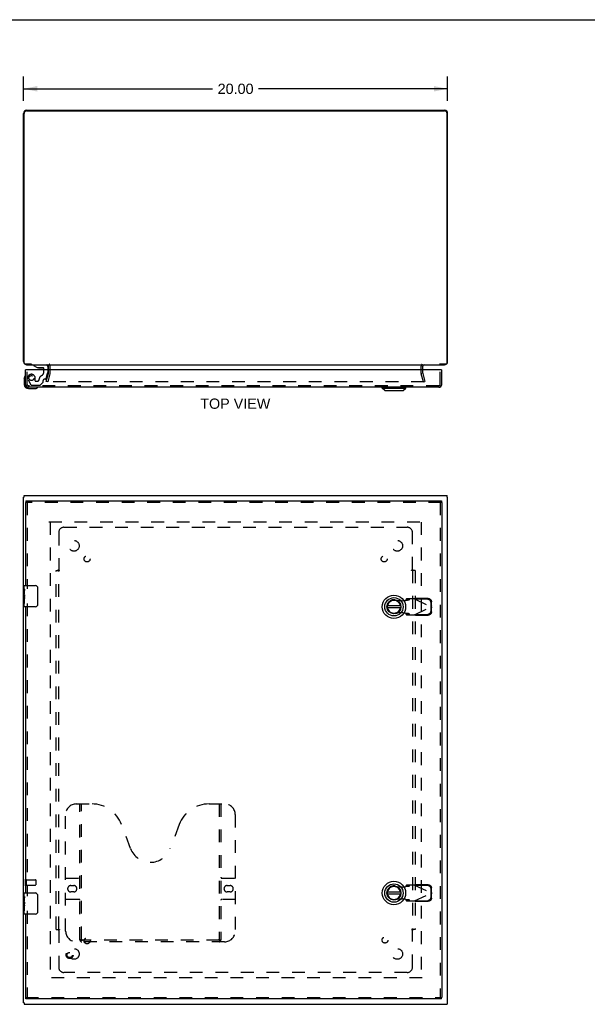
# Model space of a CAD drawing. Header units: inches. Extents: x 0 to 110, y 0 to 71.
# Tile 3 of 4: x 27 to 54, y 25 to 71. Entities that reach past the tile are written whole.
import ezdxf

# ---------------------------------------------------------------- set-up
doc = ezdxf.new("R2010")
doc.units = ezdxf.units.IN
doc.header["$LTSCALE"] = 6.032258
doc.header["$MEASUREMENT"] = 0
doc.linetypes.add('HIDDEN', pattern=[0.2, 0.1, -0.1])
doc.layers.get('0').update_dxf_attribs({"linetype": 'CONTINUOUS'})
for name, color, linetype in [('DEFAULT_2', 8, 'HIDDEN'), ('DIMENSIONS', 7, 'CONTINUOUS'), ('DOOR_ASSEMBLY', 7, 'CONTINUOUS'), ('SUBPANEL', 7, 'CONTINUOUS')]:
    doc.layers.add(name, color=color, linetype=linetype)
doc.styles.get("Standard").update_dxf_attribs({"font": 'arial.ttf'})
doc.dimstyles.new('DIMSTYLE_1', dxfattribs={"dimtxt": 0.483871, "dimasz": 0.645161, "dimexe": 0.09, "dimexo": 0.07, "dimgap": 0.0375, "dimtad": 0, "dimtih": 1, "dimtoh": 1, "dimzin": 4, "dimdsep": 46, "dimtxsty": 'Standard', "dimblk": '_FILLED', "dimblk1": '_FILLED', "dimblk2": '_FILLED', "dimcen": 0.09, "dimadec": 3, "dimazin": 1, "dimtfac": 1, "dimtdec": 3, "dimtofl": 0, "dimtmove": 0, "dimatfit": 3, "dimldrblk": '_FILLED', "dimfxl": 0, "dimtolj": 1, "dimtzin": 4, "dimarcsym": 0})

# ---------------------------------------------------------------- blocks, each defined once
blk = doc.blocks.new('_FILLED')
at = {"color": 0, "linetype": 'ByBlock'}
blk.add_solid([(0, 0), (-1, 0.2), (-1, -0.2)], dxfattribs=at)
blk = doc.blocks.new('*D1')
at = {"layer": 'DIMENSIONS', "color": 2, "linetype": 'Continuous'}
for p, q in [((27.411, 67.147), (27.411, 68.288)), ((47.411, 67.147), (47.411, 68.288)), ((27.411, 67.708), (36.324, 67.708)), ((47.411, 67.708), (38.498, 67.708))]:
    blk.add_line(p, q, dxfattribs=at)
at = {"layer": 'DIMENSIONS', "color": 2, "linetype": 'Continuous', "xscale": 0.6451612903, "yscale": 0.6451612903, "zscale": 0.6451612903, "rotation": 180}
blk.add_blockref('_FILLED', (27.411, 67.708), dxfattribs=at)
at = {"layer": 'DIMENSIONS', "color": 2, "linetype": 'Continuous', "xscale": 0.6451612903, "yscale": 0.6451612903, "zscale": 0.6451612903}
blk.add_blockref('_FILLED', (47.411, 67.708), dxfattribs=at)
at = {"layer": 'DIMENSIONS', "color": 2, "linetype": 'Continuous', "insert": (37.411, 67.95), "char_height": 0.4839, "width": 1.69085, "attachment_point": 2, "line_spacing_factor": 0.9}
blk.add_mtext('20.00', dxfattribs=at)

msp = doc.modelspace()

# ---------------------------------------------------------------- linework, layer by layer
at = {"color": 7, "linetype": 'Continuous'}
for p, q in [((0, 70.968), (109.677, 70.968)), ((27.782, 54.715), (27.782, 54.695)), ((27.436, 48.451), (27.411, 48.451)), ((27.436, 48.451), (27.436, 48.526)), ((47.386, 48.451), (47.386, 48.526)), ((47.386, 48.451), (47.411, 48.451)), ((27.436, 24.601), (27.411, 24.601)), ((27.436, 24.601), (27.436, 24.526)), ((47.386, 24.601), (47.411, 24.601)), ((47.386, 24.601), (47.386, 24.526))]:
    msp.add_line(p, q, dxfattribs=at)
at = {"color": 3, "linetype": 'Continuous'}
for p, q in [((27.411, 54.84), (27.411, 66.55)), ((27.436, 54.775), (27.436, 66.54)), ((27.556, 66.695), (47.266, 66.695)), ((27.561, 66.665), (47.261, 66.665)), ((47.386, 54.775), (47.386, 66.54)), ((47.411, 54.84), (47.411, 66.55)), ((27.79, 54.715), (27.496, 54.715)), ((27.556, 54.695), (47.266, 54.695)), ((28.586, 54.452), (28.586, 54.625)), ((46.236, 54.452), (46.236, 54.625)), ((47.326, 54.715), (47.032, 54.715)), ((27.411, 24.601), (27.411, 48.451)), ((27.436, 48.526), (47.386, 48.526)), ((47.411, 24.601), (47.411, 48.451)), ((27.436, 24.526), (47.386, 24.526))]:
    msp.add_line(p, q, dxfattribs=at)
for centre, radius, start, end in [((27.556, 66.55), 0.145, 90, 180), ((27.561, 66.54), 0.125, 90, 180), ((47.261, 66.54), 0.125, 0, 90), ((47.266, 66.55), 0.145, 0, 90), ((27.556, 54.84), 0.145, 180, 217.1018), ((47.266, 54.84), 0.145, 322.8982, 360), ((27.496, 54.775), 0.06, 180, 270), ((27.556, 54.84), 0.145, 237.5148, 270), ((28.516, 54.625), 0.07, 0, 90), ((46.306, 54.625), 0.07, 90, 180), ((47.266, 54.84), 0.145, 270, 302.4852), ((47.326, 54.775), 0.06, 270, 360)]:
    msp.add_arc(centre, radius, start, end, dxfattribs=at)
at = {"layer": 'DEFAULT_2', "color": 8, "linetype": 'HIDDEN'}
for p, q in [((28.586, 54.297), (28.586, 54.452)), ((28.661, 54.297), (28.661, 54.625)), ((46.161, 54.297), (46.161, 54.625)), ((46.236, 54.297), (46.236, 54.452)), ((28.482, 53.902), (28.585, 54.287)), ((28.554, 53.883), (28.482, 53.902)), ((46.293, 53.883), (28.529, 53.883)), ((28.657, 54.267), (28.554, 53.883)), ((46.268, 53.883), (46.165, 54.267)), ((46.237, 54.287), (46.34, 53.902)), ((46.268, 53.883), (46.34, 53.902)), ((28.606, 47.276), (46.216, 47.276)), ((28.661, 47.273), (28.661, 25.779)), ((46.161, 47.273), (46.161, 25.779)), ((27.486, 30.418), (27.486, 30.134)), ((27.529, 30.418), (27.529, 30.134)), ((27.529, 30.4), (27.976, 30.4)), ((27.986, 30.39), (27.986, 30.162)), ((27.529, 30.152), (27.976, 30.152)), ((46.216, 25.776), (28.606, 25.776))]:
    msp.add_line(p, q, dxfattribs=at)
for centre, radius, start, end in [((28.516, 54.625), 0.145, 0, 43.5261), ((46.306, 54.625), 0.145, 136.4739, 180), ((28.546, 54.297), 0.04, 345, 360), ((28.546, 54.297), 0.115, 345, 360), ((46.276, 54.297), 0.115, 180, 195), ((46.276, 54.297), 0.04, 180, 195), ((27.508, 30.418), 0.0215, 0, 180), ((27.976, 30.39), 0.01, 0, 90), ((27.508, 30.134), 0.0215, 180, 360), ((27.976, 30.162), 0.01, 270, 360)]:
    msp.add_arc(centre, radius, start, end, dxfattribs=at)
at = {"layer": 'DOOR_ASSEMBLY', "color": 3, "linetype": 'Continuous'}
for p, q in [((27.506, 53.762), (27.506, 54.452)), ((47.103, 54.452), (27.534, 54.452)), ((47.131, 53.762), (47.131, 54.452)), ((46.996, 53.627), (27.641, 53.627)), ((27.506, 48.201), (27.506, 44.276)), ((27.519, 48.276), (47.118, 48.276)), ((47.131, 48.201), (47.131, 24.851)), ((27.506, 43.276), (27.506, 29.776)), ((27.506, 28.776), (27.506, 24.851)), ((47.118, 24.776), (27.519, 24.776))]:
    msp.add_line(p, q, dxfattribs=at)
at = {"layer": 'DOOR_ASSEMBLY', "color": 7, "linetype": 'Continuous'}
for p, q in [((27.534, 54.452), (27.506, 54.452)), ((27.879, 54.695), (27.879, 54.656)), ((27.879, 54.656), (28.05, 54.558)), ((28.05, 54.558), (28.332, 54.558)), ((28.144, 54.541), (28.284, 54.541)), ((28.364, 54.452), (28.364, 54.526)), ((28.549, 54.617), (28.549, 54.452)), ((47.103, 54.452), (47.131, 54.452)), ((27.446, 54.057), (27.449, 54.095)), ((27.446, 54.057), (27.446, 53.767)), ((27.646, 53.567), (27.935, 53.567)), ((44.329, 53.588), (44.329, 53.627)), ((44.329, 53.588), (45.432, 53.588)), ((44.447, 53.47), (44.329, 53.588)), ((44.447, 53.47), (45.314, 53.47)), ((45.314, 53.47), (45.432, 53.588)), ((45.432, 53.588), (45.432, 53.627)), ((27.506, 48.201), (27.519, 48.201)), ((27.519, 48.276), (27.519, 48.201)), ((47.118, 48.276), (47.118, 48.201)), ((47.131, 48.201), (47.118, 48.201)), ((27.446, 44.117), (27.446, 44.261)), ((27.461, 44.276), (27.971, 44.276)), ((28.071, 44.176), (28.071, 43.376)), ((27.446, 43.861), (27.446, 44.113)), ((27.455, 44.058), (27.446, 44.058)), ((27.446, 43.891), (27.456, 43.891)), ((27.446, 43.291), (27.446, 43.858)), ((27.449, 43.828), (27.446, 43.828)), ((27.446, 43.696), (27.455, 43.696)), ((27.446, 43.66), (27.456, 43.66)), ((27.456, 43.891), (27.456, 44.048)), ((27.456, 43.707), (27.456, 43.76)), ((27.456, 43.43), (27.456, 43.66)), ((27.446, 43.597), (27.456, 43.597)), ((27.446, 43.43), (27.456, 43.43)), ((27.971, 43.276), (27.461, 43.276)), ((45.193, 43.314), (44.568, 43.314)), ((44.568, 43.236), (45.193, 43.236)), ((27.446, 29.617), (27.446, 29.761)), ((27.461, 29.776), (27.971, 29.776)), ((45.193, 29.814), (44.568, 29.814)), ((44.568, 29.736), (45.193, 29.736)), ((27.446, 29.361), (27.446, 29.613)), ((27.455, 29.558), (27.446, 29.558)), ((27.446, 29.391), (27.456, 29.391)), ((27.446, 28.791), (27.446, 29.358)), ((27.449, 29.328), (27.446, 29.328)), ((27.456, 29.391), (27.456, 29.548)), ((27.456, 29.207), (27.456, 29.26)), ((28.071, 29.676), (28.071, 28.876)), ((27.446, 29.196), (27.455, 29.196)), ((27.446, 29.16), (27.456, 29.16)), ((27.446, 29.097), (27.456, 29.097)), ((27.446, 28.93), (27.456, 28.93)), ((27.456, 28.93), (27.456, 29.16)), ((27.971, 28.776), (27.461, 28.776)), ((27.506, 24.851), (27.519, 24.851)), ((27.519, 24.776), (27.519, 24.851)), ((47.131, 24.851), (47.118, 24.851)), ((47.118, 24.776), (47.118, 24.851))]:
    msp.add_line(p, q, dxfattribs=at)
at = {"layer": 'DOOR_ASSEMBLY', "color": 8, "linetype": 'HIDDEN'}
for p, q in [((27.581, 53.762), (27.581, 54.452)), ((27.879, 54.695), (28.47, 54.695)), ((28.364, 54.345), (28.364, 54.452)), ((28.549, 54.452), (28.549, 54.322)), ((47.056, 53.762), (47.056, 54.452)), ((27.628, 53.977), (27.758, 53.751)), ((27.958, 53.932), (27.958, 54.065)), ((27.974, 53.916), (28.057, 53.916)), ((28.332, 53.875), (28.332, 53.947)), ((28.445, 54.006), (28.391, 54.006)), ((28.475, 54.03), (28.545, 54.289)), ((46.996, 53.702), (27.641, 53.702)), ((27.793, 53.731), (28.178, 53.731)), ((28.328, 53.864), (28.206, 53.743)), ((47.118, 48.201), (27.519, 48.201)), ((27.581, 48.201), (27.581, 44.121)), ((47.056, 48.201), (47.056, 24.851)), ((45.879, 43.636), (45.899, 43.677)), ((46.489, 43.667), (45.899, 43.677)), ((27.581, 43.431), (27.581, 29.621)), ((44.94, 43.604), (45.235, 43.551)), ((45.235, 43.551), (45.432, 43.588)), ((45.432, 43.588), (45.464, 43.591)), ((45.477, 43.649), (45.436, 43.603)), ((45.436, 43.603), (45.591, 43.603)), ((45.851, 43.649), (45.477, 43.649)), ((45.591, 43.603), (45.632, 43.649)), ((45.851, 43.649), (46.638, 43.275)), ((45.851, 42.901), (46.638, 43.275)), ((46.47, 43.626), (45.879, 43.636)), ((46.632, 43.278), (46.629, 43.471)), ((46.629, 43.079), (46.632, 43.272)), ((46.652, 43.32), (46.632, 43.278)), ((46.632, 43.272), (46.652, 43.23)), ((46.638, 43.275), (46.643, 43.26)), ((46.65, 43.312), (46.645, 43.298)), ((46.652, 43.32), (46.648, 43.513)), ((46.648, 43.037), (46.652, 43.23)), ((46.652, 43.32), (46.65, 43.312)), ((45.235, 42.999), (44.94, 42.946)), ((45.432, 42.962), (45.235, 42.999)), ((45.591, 42.947), (45.436, 42.947)), ((45.436, 42.947), (45.477, 42.901)), ((45.477, 42.901), (45.851, 42.901)), ((45.632, 42.901), (45.591, 42.947)), ((45.867, 42.891), (45.851, 42.901)), ((45.879, 42.914), (46.47, 42.925)), ((45.899, 42.873), (45.879, 42.914)), ((45.899, 42.873), (46.489, 42.883)), ((29.894, 33.976), (30.63, 33.976)), ((30.069, 27.566), (30.069, 33.976)), ((30.149, 27.596), (30.149, 33.976)), ((36.157, 33.976), (36.894, 33.976)), ((36.639, 33.976), (36.639, 27.596)), ((36.719, 33.976), (36.719, 27.566)), ((29.394, 27.976), (29.394, 33.476)), ((37.394, 33.476), (37.394, 27.976)), ((32.457, 31.875), (32.034, 33.002)), ((34.753, 33.002), (34.33, 31.875)), ((29.394, 30.476), (30.029, 30.476)), ((36.759, 30.476), (37.394, 30.476)), ((29.638, 30.126), (29.775, 30.126)), ((29.775, 29.826), (29.638, 29.826)), ((37.013, 30.126), (37.15, 30.126)), ((37.15, 29.826), (37.013, 29.826)), ((44.94, 30.104), (45.235, 30.051)), ((45.235, 30.051), (45.432, 30.088)), ((45.432, 30.088), (45.464, 30.091)), ((45.477, 30.149), (45.436, 30.103)), ((45.436, 30.103), (45.591, 30.103)), ((45.851, 30.149), (45.477, 30.149)), ((45.591, 30.103), (45.632, 30.149)), ((45.851, 30.149), (46.638, 29.775)), ((45.851, 29.401), (46.638, 29.775)), ((45.879, 30.136), (45.899, 30.177)), ((46.47, 30.126), (45.879, 30.136)), ((46.489, 30.167), (45.899, 30.177)), ((46.632, 29.778), (46.629, 29.971)), ((46.629, 29.579), (46.632, 29.772)), ((46.652, 29.82), (46.632, 29.778)), ((46.632, 29.772), (46.652, 29.73)), ((46.638, 29.775), (46.643, 29.76)), ((46.65, 29.812), (46.645, 29.798)), ((46.652, 29.82), (46.648, 30.013)), ((46.648, 29.537), (46.652, 29.73)), ((46.652, 29.82), (46.65, 29.812)), ((30.029, 29.476), (29.394, 29.476)), ((37.394, 29.476), (36.759, 29.476)), ((45.235, 29.499), (44.94, 29.446)), ((45.432, 29.462), (45.235, 29.499)), ((45.591, 29.447), (45.436, 29.447)), ((45.436, 29.447), (45.477, 29.401)), ((45.477, 29.401), (45.851, 29.401)), ((45.632, 29.401), (45.591, 29.447)), ((45.867, 29.391), (45.851, 29.401)), ((45.879, 29.414), (46.47, 29.425)), ((45.899, 29.373), (45.879, 29.414)), ((45.899, 29.373), (46.489, 29.383)), ((27.581, 28.931), (27.581, 24.851)), ((36.894, 27.476), (29.894, 27.476)), ((36.635, 27.556), (30.152, 27.556)), ((27.519, 24.851), (47.118, 24.851))]:
    msp.add_line(p, q, dxfattribs=at)
at = {"layer": 'DOOR_ASSEMBLY', "color": 7, "linetype": 'Continuous'}
for points in [[(28.064, 44.212), (28.066, 44.206), (28.068, 44.2), (28.069, 44.194), (28.07, 44.188), (28.071, 44.182), (28.071, 44.176)], [(27.446, 44.117), (27.446, 44.113), (27.447, 44.109), (27.448, 44.104), (27.449, 44.098), (27.45, 44.091), (27.451, 44.083), (27.453, 44.075), (27.454, 44.066), (27.455, 44.057), (27.456, 44.048)], [(27.446, 43.861), (27.446, 43.853), (27.447, 43.846), (27.448, 43.837), (27.449, 43.829), (27.45, 43.82), (27.451, 43.811), (27.452, 43.802), (27.453, 43.793), (27.454, 43.784), (27.455, 43.776), (27.456, 43.768), (27.456, 43.76)], [(27.456, 43.707), (27.456, 43.701), (27.455, 43.695), (27.455, 43.689), (27.454, 43.683), (27.454, 43.677), (27.453, 43.671)], [(28.071, 43.376), (28.071, 43.369), (28.07, 43.363), (28.069, 43.357), (28.068, 43.351), (28.066, 43.345), (28.064, 43.339)], [(27.446, 29.617), (27.446, 29.613), (27.447, 29.609), (27.448, 29.604), (27.449, 29.598), (27.45, 29.591), (27.451, 29.583), (27.453, 29.575), (27.454, 29.566), (27.455, 29.557), (27.456, 29.548)], [(27.446, 29.361), (27.446, 29.353), (27.447, 29.346), (27.448, 29.337), (27.449, 29.329), (27.45, 29.32), (27.451, 29.311), (27.452, 29.302), (27.453, 29.293), (27.454, 29.284), (27.455, 29.276), (27.456, 29.268), (27.456, 29.26)], [(28.064, 29.712), (28.066, 29.706), (28.068, 29.7), (28.069, 29.694), (28.07, 29.688), (28.071, 29.682), (28.071, 29.676)], [(27.456, 29.207), (27.456, 29.201), (27.455, 29.195), (27.455, 29.189), (27.454, 29.183), (27.454, 29.177), (27.453, 29.171)], [(28.071, 28.876), (28.071, 28.869), (28.07, 28.863), (28.069, 28.857), (28.068, 28.851), (28.066, 28.845), (28.064, 28.839)]]:
    msp.add_lwpolyline(points, dxfattribs=at)
at = {"layer": 'DOOR_ASSEMBLY', "color": 8, "linetype": 'HIDDEN'}
for points in [[(45.851, 43.649), (45.867, 43.659), (45.875, 43.663), (45.883, 43.668), (45.891, 43.673), (45.899, 43.677)], [(46.489, 43.667), (46.505, 43.666), (46.52, 43.664), (46.535, 43.66), (46.549, 43.654), (46.563, 43.648), (46.577, 43.64), (46.589, 43.631), (46.601, 43.621), (46.611, 43.61), (46.62, 43.597), (46.629, 43.585), (46.635, 43.571), (46.641, 43.557), (46.645, 43.542), (46.647, 43.528), (46.648, 43.513)], [(45.436, 43.603), (45.435, 43.601), (45.435, 43.598), (45.434, 43.596), (45.433, 43.593), (45.433, 43.591), (45.432, 43.588)], [(45.464, 43.591), (45.479, 43.592), (45.494, 43.593), (45.509, 43.594), (45.523, 43.595), (45.535, 43.596), (45.547, 43.597), (45.558, 43.598), (45.567, 43.599), (45.575, 43.6), (45.582, 43.601), (45.587, 43.602), (45.591, 43.603)], [(46.629, 43.471), (46.628, 43.486), (46.625, 43.501), (46.621, 43.515), (46.616, 43.529), (46.609, 43.543), (46.601, 43.556), (46.591, 43.568), (46.581, 43.579), (46.569, 43.589), (46.557, 43.598), (46.544, 43.606), (46.53, 43.613), (46.515, 43.618), (46.5, 43.622), (46.485, 43.624), (46.47, 43.626)], [(46.645, 43.298), (46.641, 43.283), (46.638, 43.275)], [(46.643, 43.26), (46.647, 43.245), (46.65, 43.238), (46.652, 43.23)], [(45.591, 42.947), (45.587, 42.948), (45.582, 42.949), (45.575, 42.95), (45.567, 42.951), (45.558, 42.952), (45.547, 42.953), (45.535, 42.954), (45.523, 42.955), (45.509, 42.956), (45.494, 42.957), (45.479, 42.958), (45.464, 42.959), (45.432, 42.962)], [(45.432, 42.962), (45.433, 42.959), (45.433, 42.957), (45.434, 42.954), (45.435, 42.952), (45.435, 42.949), (45.436, 42.947)], [(45.899, 42.873), (45.891, 42.877), (45.883, 42.882), (45.875, 42.887), (45.867, 42.891)], [(46.47, 42.925), (46.485, 42.926), (46.5, 42.928), (46.515, 42.932), (46.53, 42.937), (46.544, 42.944), (46.557, 42.952), (46.569, 42.961), (46.581, 42.971), (46.591, 42.982), (46.601, 42.994), (46.609, 43.007), (46.616, 43.021), (46.621, 43.035), (46.625, 43.049), (46.628, 43.064), (46.629, 43.079)], [(46.648, 43.037), (46.647, 43.022), (46.645, 43.008), (46.641, 42.993), (46.635, 42.979), (46.629, 42.966), (46.62, 42.953), (46.611, 42.94), (46.601, 42.929), (46.589, 42.919), (46.577, 42.91), (46.563, 42.902), (46.549, 42.896), (46.535, 42.89), (46.52, 42.886), (46.505, 42.884), (46.489, 42.883)], [(45.436, 30.103), (45.435, 30.101), (45.435, 30.098), (45.434, 30.096), (45.433, 30.093), (45.433, 30.091), (45.432, 30.088)], [(45.464, 30.091), (45.479, 30.092), (45.494, 30.093), (45.509, 30.094), (45.523, 30.095), (45.535, 30.096), (45.547, 30.097), (45.558, 30.098), (45.567, 30.099), (45.575, 30.1), (45.582, 30.101), (45.587, 30.102), (45.591, 30.103)], [(45.851, 30.149), (45.867, 30.159), (45.875, 30.163), (45.883, 30.168), (45.891, 30.173), (45.899, 30.177)], [(46.629, 29.971), (46.628, 29.986), (46.625, 30.001), (46.621, 30.015), (46.616, 30.029), (46.609, 30.043), (46.601, 30.056), (46.591, 30.068), (46.581, 30.079), (46.569, 30.089), (46.557, 30.098), (46.544, 30.106), (46.53, 30.113), (46.515, 30.118), (46.5, 30.122), (46.485, 30.124), (46.47, 30.126)], [(46.489, 30.167), (46.505, 30.166), (46.52, 30.164), (46.535, 30.16), (46.549, 30.154), (46.563, 30.148), (46.577, 30.14), (46.589, 30.131), (46.601, 30.121), (46.611, 30.11), (46.62, 30.097), (46.629, 30.085), (46.635, 30.071), (46.641, 30.057), (46.645, 30.042), (46.647, 30.028), (46.648, 30.013)], [(46.645, 29.798), (46.641, 29.783), (46.638, 29.775)], [(46.643, 29.76), (46.647, 29.745), (46.65, 29.738), (46.652, 29.73)], [(45.591, 29.447), (45.587, 29.448), (45.582, 29.449), (45.575, 29.45), (45.567, 29.451), (45.558, 29.452), (45.547, 29.453), (45.535, 29.454), (45.523, 29.455), (45.509, 29.456), (45.494, 29.457), (45.479, 29.458), (45.464, 29.459), (45.432, 29.462)], [(45.432, 29.462), (45.433, 29.459), (45.433, 29.457), (45.434, 29.454), (45.435, 29.452), (45.435, 29.449), (45.436, 29.447)], [(45.899, 29.373), (45.891, 29.377), (45.883, 29.382), (45.875, 29.387), (45.867, 29.391)], [(46.47, 29.425), (46.485, 29.426), (46.5, 29.428), (46.515, 29.432), (46.53, 29.437), (46.544, 29.444), (46.557, 29.452), (46.569, 29.461), (46.581, 29.471), (46.591, 29.482), (46.601, 29.494), (46.609, 29.507), (46.616, 29.521), (46.621, 29.535), (46.625, 29.549), (46.628, 29.564), (46.629, 29.579)], [(46.648, 29.537), (46.647, 29.522), (46.645, 29.508), (46.641, 29.493), (46.635, 29.479), (46.629, 29.466), (46.62, 29.453), (46.611, 29.44), (46.601, 29.429), (46.589, 29.419), (46.577, 29.41), (46.563, 29.402), (46.549, 29.396), (46.535, 29.39), (46.52, 29.386), (46.505, 29.384), (46.489, 29.383)], [(30.059, 27.596), (30.071, 27.587), (30.083, 27.58), (30.095, 27.573), (30.107, 27.567), (30.119, 27.562), (30.13, 27.558), (30.141, 27.556), (30.152, 27.556)], [(36.635, 27.556), (36.646, 27.556), (36.657, 27.558), (36.669, 27.562), (36.68, 27.567), (36.692, 27.573), (36.704, 27.58), (36.716, 27.587), (36.729, 27.596)]]:
    msp.add_lwpolyline(points, dxfattribs=at)
for centre, radius in [((27.781, 54.065), 0.117), ((29.581, 26.851), 0.164), ((29.581, 26.851), 0.124)]:
    msp.add_circle(centre, radius, dxfattribs=at)
at = {"layer": 'DOOR_ASSEMBLY', "color": 7, "linetype": 'Continuous'}
for centre, radius in [((44.88, 43.275), 0.551), ((44.88, 43.275), 0.433), ((44.88, 43.275), 0.329), ((44.88, 43.275), 0.317), ((44.88, 29.775), 0.551), ((44.88, 29.775), 0.433), ((44.88, 29.775), 0.329), ((44.88, 29.775), 0.317)]:
    msp.add_circle(centre, radius, dxfattribs=at)
for centre, radius, start, end in [((28.144, 54.631), 0.09, 234.5318, 270), ((28.284, 54.631), 0.09, 270, 305.2253), ((28.332, 54.526), 0.0317, 0, 90), ((28.47, 54.617), 0.0787, 0, 90), ((27.696, 54.057), 0.25, 149.1101, 180), ((27.494, 54.177), 0.015, 96.3796, 149.1101), ((27.491, 54.177), 0.015, 0, 83.6204), ((27.646, 53.767), 0.2, 180, 270), ((27.935, 53.817), 0.25, 270, 300.8899), ((28.056, 53.612), 0.015, 6.3796, 90), ((28.056, 53.616), 0.015, 300.8899, 353.6204), ((27.461, 44.261), 0.015, 90, 180), ((27.971, 44.176), 0.1, 21.1999, 90), ((27.461, 43.291), 0.015, 180, 270), ((27.971, 43.376), 0.1, 270, 338.7946), ((44.88, 43.275), 0.315, 10.0787, 349.9213), ((27.461, 29.761), 0.015, 90, 180), ((27.971, 29.676), 0.1, 21.1999, 90), ((44.88, 29.775), 0.315, 10.0787, 349.9213), ((27.971, 28.876), 0.1, 270, 338.7946), ((27.461, 28.791), 0.015, 180, 270)]:
    msp.add_arc(centre, radius, start, end, dxfattribs=at)
at = {"layer": 'DOOR_ASSEMBLY', "color": 8, "linetype": 'HIDDEN'}
for centre, radius, start, end in [((28.176, 54.345), 0.188, 294.7322, 360), ((27.781, 54.065), 0.177, 0, 210), ((27.974, 53.932), 0.0156, 180, 270), ((28.057, 54.006), 0.09, 270, 360), ((28.332, 54.006), 0.185, 114.7322, 180), ((28.317, 53.875), 0.0156, 315, 360), ((28.391, 53.947), 0.0591, 90, 180), ((28.445, 54.038), 0.0312, 270, 345), ((28.424, 54.322), 0.125, 345, 360), ((27.641, 53.762), 0.06, 180, 270), ((27.793, 53.771), 0.04, 210, 270), ((28.178, 53.771), 0.04, 270, 315), ((46.996, 53.762), 0.06, 270, 360), ((44.881, 43.275), 0.335, 79.673, 280.327), ((29.894, 33.476), 0.5, 90, 180), ((30.63, 32.476), 1.5, 20.5519, 90), ((36.157, 32.476), 1.5, 90, 159.4481), ((36.894, 33.476), 0.5, 0, 90), ((33.394, 32.226), 1, 200.5519, 339.4481), ((30.029, 30.516), 0.04, 270, 360), ((36.759, 30.516), 0.04, 180, 270), ((29.638, 29.976), 0.15, 90, 270), ((29.775, 29.976), 0.15, 270, 90), ((37.013, 29.976), 0.15, 90, 270), ((37.15, 29.976), 0.15, 270, 90), ((44.881, 29.775), 0.335, 79.673, 280.327), ((30.029, 29.436), 0.04, 0, 90), ((36.759, 29.436), 0.04, 90, 180), ((29.894, 27.976), 0.5, 180, 270), ((36.894, 27.976), 0.5, 270, 360), ((30.159, 27.566), 0.09, 180, 270), ((30.189, 27.596), 0.04, 180, 270), ((36.599, 27.596), 0.04, 270, 360), ((36.629, 27.566), 0.09, 270, 360)]:
    msp.add_arc(centre, radius, start, end, dxfattribs=at)
at = {"layer": 'DOOR_ASSEMBLY', "color": 3, "linetype": 'Continuous'}
for centre, start, end in [((27.641, 53.762), 180, 270), ((46.996, 53.762), 270, 360)]:
    msp.add_arc(centre, 0.135, start, end, dxfattribs=at)
at = {"layer": 'DOOR_ASSEMBLY', "color": 7, "linetype": 'Continuous'}
for centre, start_param, end_param in [((27.646, 43.694), 3.141593, 3.403409), ((27.646, 29.194), -3.141593, -2.879776)]:
    msp.add_ellipse(centre, major_axis=(0.2, 0), ratio=0.432808, start_param=start_param, end_param=end_param, dxfattribs=at)
at = {"layer": 'SUBPANEL', "color": 8, "linetype": 'HIDDEN'}
for p, q in [((29.317, 47.026), (45.505, 47.026)), ((29.067, 46.776), (29.067, 45.03)), ((45.755, 45.03), (45.755, 46.776)), ((28.942, 28.057), (28.942, 44.994)), ((28.942, 44.994), (29.029, 44.994)), ((29.029, 44.994), (29.108, 44.994)), ((29.065, 45.028), (29.067, 45.03)), ((29.067, 28.057), (29.067, 44.994)), ((45.793, 44.994), (45.714, 44.994)), ((45.755, 44.994), (45.755, 28.057)), ((45.88, 44.994), (45.793, 44.994)), ((45.88, 44.994), (45.88, 28.057)), ((28.942, 28.057), (29.029, 28.057)), ((29.029, 28.057), (29.108, 28.057)), ((29.067, 28.021), (29.067, 26.276)), ((29.086, 28.034), (29.08, 28.031)), ((45.793, 28.057), (45.714, 28.057)), ((45.757, 28.024), (45.755, 28.021)), ((45.755, 26.276), (45.755, 28.021)), ((45.88, 28.057), (45.793, 28.057)), ((45.505, 26.026), (29.317, 26.026))]:
    msp.add_line(p, q, dxfattribs=at)
for points in [[(29.029, 44.994), (29.03, 44.996), (29.032, 44.997), (29.034, 44.998), (29.036, 44.999), (29.037, 45.001), (29.039, 45.002), (29.04, 45.003), (29.042, 45.005), (29.043, 45.006), (29.045, 45.007), (29.046, 45.009), (29.047, 45.01), (29.049, 45.011), (29.054, 45.017)], [(29.054, 45.017), (29.056, 45.019), (29.057, 45.02), (29.059, 45.022), (29.061, 45.023), (29.062, 45.025), (29.064, 45.026), (29.065, 45.028)], [(29.082, 45.019), (29.08, 45.021), (29.078, 45.022), (29.076, 45.023), (29.075, 45.024), (29.073, 45.025), (29.071, 45.026), (29.07, 45.028), (29.069, 45.029), (29.067, 45.03)], [(29.108, 44.994), (29.108, 44.996), (29.107, 44.997), (29.106, 44.998), (29.106, 45), (29.105, 45.001), (29.104, 45.002), (29.103, 45.003), (29.102, 45.004), (29.101, 45.006), (29.1, 45.007), (29.099, 45.008), (29.097, 45.009), (29.096, 45.01), (29.095, 45.011), (29.093, 45.013), (29.091, 45.014), (29.09, 45.015), (29.088, 45.016), (29.086, 45.017), (29.082, 45.019)], [(45.714, 44.994), (45.714, 44.996), (45.715, 44.997), (45.716, 44.998), (45.716, 45), (45.717, 45.001), (45.718, 45.002), (45.719, 45.003), (45.72, 45.004), (45.721, 45.006), (45.722, 45.007), (45.723, 45.008), (45.725, 45.009), (45.726, 45.01), (45.727, 45.011), (45.729, 45.013), (45.731, 45.014), (45.732, 45.015), (45.734, 45.016), (45.736, 45.017)], [(45.736, 45.017), (45.74, 45.019), (45.742, 45.021), (45.744, 45.022), (45.746, 45.023), (45.747, 45.024), (45.749, 45.025), (45.751, 45.026), (45.752, 45.028), (45.754, 45.029), (45.755, 45.03)], [(45.766, 45.019), (45.765, 45.02), (45.763, 45.022), (45.761, 45.023), (45.76, 45.025), (45.758, 45.026), (45.757, 45.028), (45.755, 45.03)], [(45.773, 45.011), (45.769, 45.015), (45.766, 45.019)], [(45.793, 44.994), (45.792, 44.996), (45.79, 44.997), (45.788, 44.998), (45.787, 44.999), (45.785, 45.001), (45.783, 45.002), (45.782, 45.003), (45.78, 45.005), (45.779, 45.006), (45.778, 45.007), (45.776, 45.009), (45.775, 45.01), (45.773, 45.011)], [(29.029, 28.057), (29.03, 28.056), (29.032, 28.054), (29.034, 28.053), (29.036, 28.052), (29.037, 28.05), (29.039, 28.049), (29.04, 28.048), (29.042, 28.046), (29.043, 28.045), (29.045, 28.044), (29.046, 28.042), (29.047, 28.041), (29.049, 28.04)], [(29.049, 28.04), (29.053, 28.036), (29.056, 28.033)], [(29.056, 28.033), (29.057, 28.031), (29.059, 28.029), (29.061, 28.028), (29.062, 28.026), (29.064, 28.025), (29.065, 28.024), (29.067, 28.021)], [(29.08, 28.031), (29.078, 28.029), (29.076, 28.028), (29.075, 28.027), (29.073, 28.026), (29.071, 28.025), (29.07, 28.024), (29.069, 28.022), (29.067, 28.021)], [(29.108, 28.057), (29.108, 28.055), (29.107, 28.054), (29.106, 28.053), (29.106, 28.052), (29.105, 28.05), (29.104, 28.049), (29.103, 28.048), (29.102, 28.047), (29.101, 28.045), (29.1, 28.044), (29.099, 28.043), (29.097, 28.042), (29.096, 28.041), (29.095, 28.04), (29.093, 28.039), (29.091, 28.037), (29.09, 28.036), (29.088, 28.035), (29.086, 28.034)], [(45.714, 28.057), (45.714, 28.055), (45.715, 28.054), (45.716, 28.053), (45.716, 28.052), (45.717, 28.05), (45.718, 28.049), (45.719, 28.048), (45.72, 28.047), (45.721, 28.045), (45.722, 28.044), (45.723, 28.043), (45.725, 28.042), (45.726, 28.041), (45.727, 28.04), (45.729, 28.039), (45.731, 28.037), (45.732, 28.036), (45.734, 28.035), (45.736, 28.034), (45.74, 28.032)], [(45.74, 28.032), (45.742, 28.031), (45.744, 28.029), (45.746, 28.028), (45.747, 28.027), (45.749, 28.026), (45.751, 28.025), (45.752, 28.024), (45.754, 28.022), (45.755, 28.021)], [(45.768, 28.034), (45.766, 28.033), (45.765, 28.031), (45.763, 28.029), (45.761, 28.028), (45.76, 28.026), (45.758, 28.025), (45.757, 28.024)], [(45.793, 28.057), (45.792, 28.056), (45.79, 28.054), (45.788, 28.053), (45.787, 28.052), (45.785, 28.05), (45.783, 28.049), (45.782, 28.048), (45.78, 28.046), (45.779, 28.045), (45.778, 28.044), (45.776, 28.042), (45.775, 28.041), (45.773, 28.04), (45.768, 28.034)]]:
    msp.add_lwpolyline(points, dxfattribs=at)
for centre, radius in [((29.786, 46.151), 0.25), ((45.036, 46.151), 0.25), ((30.405, 45.532), 0.141), ((44.417, 45.532), 0.141), ((30.405, 27.519), 0.141), ((44.456, 27.556), 0.141), ((29.786, 26.901), 0.25), ((45.036, 26.901), 0.25)]:
    msp.add_circle(centre, radius, dxfattribs=at)
for centre, start, end in [((29.317, 46.776), 90, 180), ((45.505, 46.776), 0, 90), ((29.317, 26.276), 180, 270), ((45.505, 26.276), 270, 360)]:
    msp.add_arc(centre, 0.25, start, end, dxfattribs=at)

# ---------------------------------------------------------------- texts
at = {"layer": 'DIMENSIONS', "color": 2, "linetype": 'Continuous', "insert": (37.396, 53.098), "char_height": 0.4839, "width": 3.29716, "attachment_point": 2, "line_spacing_factor": 0.9}
msp.add_mtext('TOP VIEW', dxfattribs=at)

# ---------------------------------------------------------------- dimensions: what is measured, and where the dimension line sits
at = {"layer": 'DIMENSIONS', "color": 2, "linetype": 'Continuous'}
dim = msp.add_linear_dim(base=(47.411, 67.708), p1=(27.411, 68.358), p2=(47.411, 68.358), dimstyle='DIMSTYLE_1', dxfattribs=at)
dim.commit()
dim.dimension.update_dxf_attribs({"geometry": '*D1', "text_midpoint": (37.405, 67.705), "dimtype": 160})

doc.saveas('drawing.dxf')
